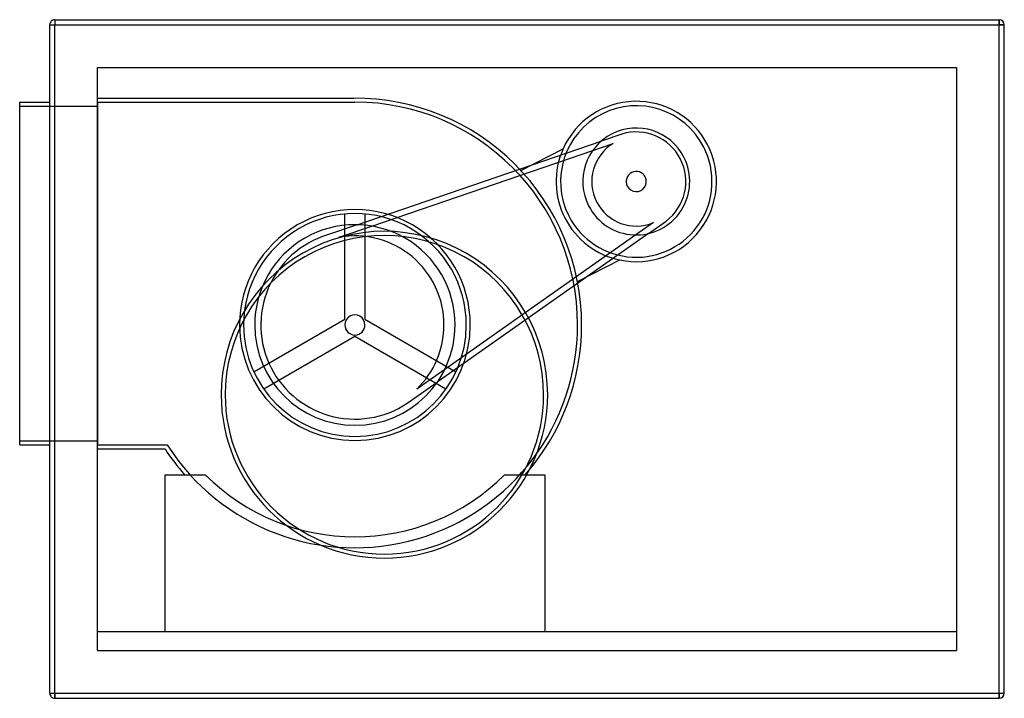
# Model space of a CAD drawing. Header units: millimetres. Extents: x -505 to 475, y -338 to 338.
import ezdxf

# ---------------------------------------------------------------- set-up
doc = ezdxf.new("R2010")
doc.units = ezdxf.units.MM
doc.layers.add('HIDDEN', color=7, linetype='Continuous')
doc.layers.add('THICK', color=7, linetype='Continuous')

msp = doc.modelspace()

# ---------------------------------------------------------------- linework, layer by layer
at = {"layer": 'HIDDEN'}
for p, q in [((-470, 337.5), (-470, 332.5)), ((-470, 337.5), (-470, 337.5)), ((470, 337.5), (470, 332.5)), ((470, 337.5), (470, 337.5)), ((-475, 332.5), (-470, 332.5)), ((-475, 332.5), (-475, 332.5)), ((-470, 332.5), (470, 332.5)), ((-470, -332.5), (-470, 332.5)), ((470, 332.5), (475, 332.5)), ((470, -332.5), (470, 332.5)), ((475, 332.5), (475, 332.5)), ((-427.5, 290), (-427.5, 290)), ((-427.5, -290), (-427.5, 290)), ((-427.5, 290), (427.5, 290)), ((427.5, 290), (427.5, -290)), ((427.5, 290), (427.5, 290)), ((-505, 255.5), (-505, 255.5)), ((-475, 255.5), (-475, 255.5)), ((-427.5, 259.5), (-427.5, 259.5)), ((-427.5, 259.5), (-172.35, 259.5)), ((-427.5, 255.5), (-171.35, 255.5)), ((-427.5, 255.5), (-427.5, 255.5)), ((-427.5, 255.5), (-427.5, -85.5)), ((-172.35, 259.5), (-172.35, 259.5)), ((-172.35, 259.5), (-172.35, 259.5)), ((-172.35, 259.5), (-172.35, 259.5)), ((-171.35, 255.5), (-171.35, 255.5)), ((-505, 251.5), (-427.5, 251.5)), ((-505, 251.5), (-505, 251.5)), ((-427.5, 251.5), (-427.5, 251.5)), ((-169.08, 133.57), (73.84, 216.72)), ((94.28, 223.72), (73.84, 216.72)), ((94.28, 223.72), (94.28, 223.72)), ((-154.62, 132.18), (65.45, 207.51)), ((-6.22, 187.64), (35.84, 209.07)), ((35.84, 209.07), (35.84, 209.07)), ((65.45, 207.51), (85.72, 214.45)), ((85.72, 214.45), (85.72, 214.45)), ((-6.22, 187.64), (-6.22, 187.64)), ((-181.35, 39.62), (-181.35, 144.22)), ((-181.35, 144.22), (-181.35, 144.22)), ((-161.35, 144.22), (-161.35, 39.62)), ((-161.35, 144.22), (-161.35, 144.22)), ((-169.08, 133.57), (-198.73, 123.42)), ((-186.86, 121.14), (-154.62, 132.18)), ((125.86, 135.67), (108.33, 123.35)), ((120.71, 124.72), (138.39, 137.15)), ((125.86, 135.67), (125.86, 135.67)), ((138.39, 137.15), (138.39, 137.15)), ((-198.73, 123.42), (-198.73, 123.42)), ((-186.86, 121.14), (-186.86, 121.14)), ((120.71, 124.72), (-89.35, -22.93)), ((108.33, 123.35), (-81.97, -10.41)), ((50.13, 77.04), (92.19, 98.48)), ((92.19, 98.48), (92.19, 98.48)), ((50.13, 77.04), (50.13, 77.04)), ((-271.94, -12.68), (-181.35, 39.62)), ((-181.35, 39.62), (-181.35, 39.62)), ((-161.35, 39.62), (-70.76, -12.68)), ((-161.35, 39.62), (-161.35, 39.62)), ((-171.35, 22.3), (-261.94, -30)), ((-171.35, 22.3), (-171.35, 22.3)), ((-80.76, -30), (-171.35, 22.3)), ((-271.94, -12.68), (-271.94, -12.68)), ((-81.97, -10.41), (-109.85, -30.01)), ((-70.76, -12.68), (-70.76, -12.68)), ((-114.98, -40.95), (-89.35, -22.93)), ((-261.94, -30), (-261.94, -30)), ((-109.85, -30.01), (-109.85, -30.01)), ((-80.76, -30), (-80.76, -30)), ((-114.98, -40.95), (-114.98, -40.95)), ((-505, -81.5), (-427.5, -81.5)), ((-505, -81.5), (-505, -81.5)), ((-505, -85.5), (-505, -85.5)), ((-475, -85.5), (-475, -85.5)), ((-427.5, -81.5), (-427.5, -81.5)), ((-427.5, -85.5), (-427.5, -85.5)), ((-427.5, -85.5), (-358.12, -85.5)), ((-358.12, -85.5), (-358.12, -85.5)), ((-427.5, -89.5), (-427.5, -89.5)), ((-427.5, -89.5), (-360.3, -89.5)), ((-360.3, -89.5), (-360.3, -89.5)), ((-360.3, -115.1), (-360.3, -115.1)), ((-360.3, -115.1), (-320.3, -115.1)), ((-360.3, -271), (-360.3, -115.1)), ((-340.85, -115.1), (-340.85, -115.1)), ((-320.3, -115.1), (-320.3, -115.1)), ((-320.3, -115.1), (-320.3, -115.1)), ((-22.4, -115.1), (-22.4, -115.1)), ((-22.4, -115.1), (-22.4, -115.1)), ((-22.4, -115.1), (17.6, -115.1)), ((-1.85, -115.1), (-1.85, -115.1)), ((17.6, -115.1), (17.6, -115.1)), ((17.6, -115.1), (17.6, -271)), ((-427.5, -271), (-427.5, -271)), ((-427.5, -271), (-427.5, -271)), ((-427.5, -271), (427.5, -271)), ((-360.3, -271), (-360.3, -271)), ((-360.3, -271), (17.6, -271)), ((-360.3, -271), (-360.3, -271)), ((-360.3, -271), (-360.3, -271)), ((17.6, -271), (17.6, -271)), ((17.6, -271), (17.6, -271)), ((17.6, -271), (17.6, -271)), ((427.5, -271), (427.5, -271)), ((427.5, -271), (427.5, -271)), ((-427.5, -290), (-427.5, -290)), ((-427.5, -290), (-427.5, -290)), ((-427.5, -290), (-427.5, -290)), ((-427.5, -290), (427.5, -290)), ((427.5, -290), (427.5, -290)), ((427.5, -290), (427.5, -290)), ((427.5, -290), (427.5, -290)), ((-475, -332.5), (-475, -332.5)), ((-475, -332.5), (-470, -332.5)), ((-470, -332.5), (470, -332.5)), ((-470, -332.5), (-470, -337.5)), ((470, -332.5), (475, -332.5)), ((470, -332.5), (470, -337.5)), ((475, -332.5), (475, -332.5)), ((-470, -337.5), (-470, -337.5)), ((470, -337.5), (470, -337.5))]:
    msp.add_line(p, q, dxfattribs=at)
for centre, radius, start, end in [((-171.35, 33.85), 225.65, 0, 90.25392), ((-171.35, 33.85), 221.65, 0, 89.99998), ((108.7, 176.54), 79.79, 27.00001, 155.94244), ((108.7, 176.54), 75.36, 27.00001, 116.99999), ((108.7, 176.54), 75.36, 27.00001, 116.99999), ((108.7, 176.54), 75.36, 116.99999, 206.99999), ((108.7, 176.54), 75.36, 116.99999, 206.99999), ((108.7, 176.54), 53.2, 27.00001, 206.99999), ((108.7, 176.54), 49.33, 27.00001, 106.99998), ((108.7, 176.54), 79.79, 155.94244, 206.99999), ((108.7, 176.54), 79.79, 155.94244, 206.99999), ((108.7, 176.54), 75.36, 206.99999, 27.00001), ((108.7, 176.54), 75.36, 206.99999, 27.00001), ((108.7, 176.54), 44.33, 121.23386, 206.99999), ((108.7, 176.54), 79.79, 258.05757, 27.00001), ((108.7, 176.54), 53.2, 206.99999, 27.00001), ((108.7, 176.54), 49.33, 306.99997, 27.00001), ((108.7, 176.54), 10, 27.00001, 206.99999), ((108.7, 176.54), 10, 206.99999, 27.00001), ((-171.35, 33.85), 114.83, 0, 180.00002), ((108.7, 176.54), 44.33, 206.99999, 292.76615), ((-171.35, 33.85), 110.83, 0, 180.00002), ((108.7, 176.54), 79.79, 206.99999, 258.05757), ((108.7, 176.54), 79.79, 206.99999, 258.05757), ((-171.35, 33.85), 99.74, 0, 180.00002), ((-142, -35.5), 162.5, 0, 180.00002), ((-142, -35.5), 158.5, 0, 180.00002), ((-171.35, 33.85), 93.66, 106.99998, 206.99999), ((-171.35, 33.85), 88.66, 0, 100.07814), ((-171.35, 33.85), 10, 0, 180.00002), ((-171.35, 33.85), 221.65, 212.57899, 0), ((-171.35, 33.85), 114.83, 180.00002, 0), ((-171.35, 33.85), 110.83, 180.00002, 0), ((-171.35, 33.85), 99.74, 180.00002, 0), ((-171.35, 33.85), 10, 180.00002, 0), ((-171.35, 33.85), 88.66, 313.92182, 0), ((-171.35, 33.85), 225.65, 318.69232, 0), ((-171.35, 33.85), 93.66, 206.99999, 306.99997), ((-142, -35.5), 162.5, 180.00002, 0), ((-142, -35.5), 158.5, 180.00002, 0), ((-171.35, 33.85), 225.65, 213.13699, 221.30766), ((-171.35, 33.85), 210.65, 225.00003, 315.00001)]:
    msp.add_arc(centre, radius, start, end, dxfattribs=at)
at = {"layer": 'THICK'}
for p, q in [((-470, 337.5), (470, 337.5)), ((-470, 337.5), (-470, 332.5)), ((470, 332.5), (470, 337.5)), ((-475, 332.5), (-470, 332.5)), ((-475, -332.5), (-475, 332.5)), ((-470, 332.5), (470, 332.5)), ((-470, -332.5), (-470, 332.5)), ((475, 332.5), (470, 332.5)), ((470, -332.5), (470, 332.5)), ((475, -332.5), (475, 332.5)), ((-505, -85.5), (-505, 255.5)), ((-505, 255.5), (-475, 255.5)), ((-505, -85.5), (-475, -85.5)), ((-475, -332.5), (-470, -332.5)), ((-470, -337.5), (-470, -332.5)), ((-470, -332.5), (470, -332.5)), ((470, -337.5), (470, -332.5)), ((470, -332.5), (475, -332.5)), ((-470, -337.5), (470, -337.5))]:
    msp.add_line(p, q, dxfattribs=at)
for centre, start, end in [((-470, 332.5), 89.99998, 180.00002), ((470, 332.5), 0, 89.99998), ((-470, -332.5), 180.00002, 270.00002), ((470, -332.5), 270.00002, 0)]:
    msp.add_arc(centre, 5, start, end, dxfattribs=at)

doc.saveas('drawing.dxf')
